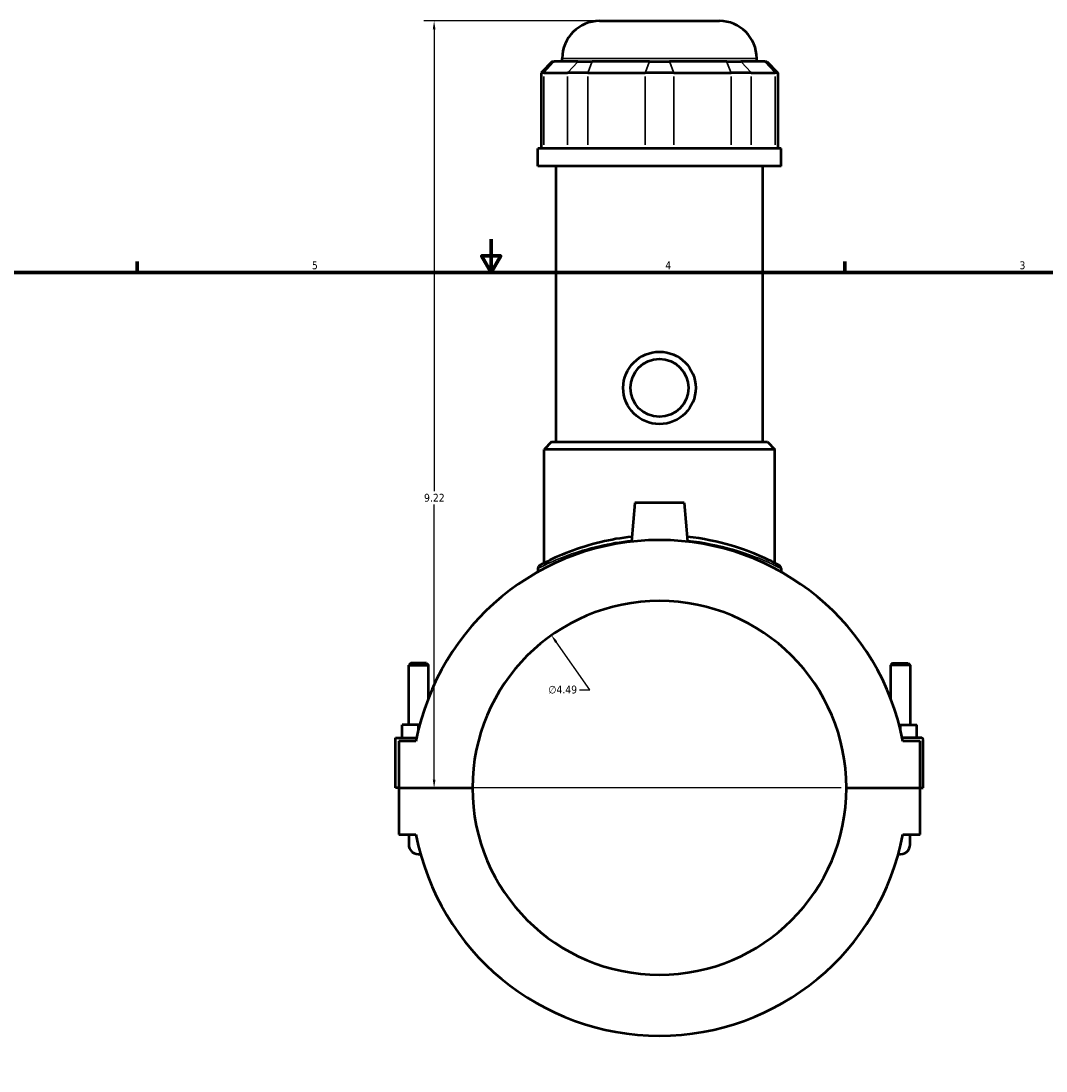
# Model space of a CAD drawing. Header units: inches. Extents: x -1 to 48.3, y -1.4 to 47.7.
# Tile 3 of 8: x 11.4 to 23.7, y 11.4 to 24. Entities that reach past the tile are written whole.
import ezdxf

# ---------------------------------------------------------------- set-up
doc = ezdxf.new("R2010")
doc.units = ezdxf.units.IN
doc.header["$MEASUREMENT"] = 0
for name, color, linetype, lineweight in [('Border (ANSI)', 7, 'Continuous', 70), ('Dimension (ANSI)', 7, 'Continuous', 25), ('Visible (ANSI)', 7, 'Continuous', 50), ('Visible Narrow (ANSI)', 7, 'Continuous', 35)]:
    doc.layers.add(name, color=color, linetype=linetype, lineweight=lineweight)
doc.styles.add('Note Text (ANSI)', font='tahoma.ttf')
doc.dimstyles.new('Default (ANSI)', dxfattribs={"dimtxt": 0.094488, "dimasz": 0.098425, "dimexe": 0.125, "dimexo": 0.0625, "dimgap": 0.031496, "dimtad": 0, "dimtih": 1, "dimtoh": 1, "dimrnd": 1e-08, "dimzin": 4, "dimdsep": 46, "dimtxsty": 'Note Text (ANSI)', "dimcen": 0.09, "dimdle": 0.393701, "dimclrd": 256, "dimclre": 256, "dimclrt": 5, "dimadec": 0, "dimazin": 1, "dimtfac": 1, "dimtofl": 0, "dimtmove": 0, "dimatfit": 3, "dimfxl": 1, "dimtolj": 1, "dimtzin": 4, "dimlwd": -1, "dimlwe": -1, "dimarcsym": 0})

# ---------------------------------------------------------------- blocks, each defined once
blk = doc.blocks.new('Borders Default Border')
at = {"layer": 'Border (ANSI)'}
for p, q in [((12.75, 21), (12.75, 21.134)), ((21.25, 21), (21.25, 21.134))]:
    blk.add_line(p, q, dxfattribs=at)
at = {"layer": 'Border (ANSI)', "flags": 128}
for points in [[(17, 21.4), (17, 21), (16.885, 21.2), (17.115, 21.2), (17, 21)], [(0.5, 1), (0.5, 21), (33.5, 21), (33.5, 1), (0.5, 1)]]:
    blk.add_lwpolyline(points, dxfattribs=at)
at = {"layer": 'Border (ANSI)', "color": 5, "true_color": 0x0000ff, "char_height": 0.0945, "attachment_point": 7, "style": 'Note Text (ANSI)'}
for s, insert in [('5', (14.847, 21.038)), ('4', (19.092, 21.04)), ('3', (23.346, 21.038))]:
    blk.add_mtext(s, dxfattribs=dict(at, insert=insert))
blk = doc.blocks.new('*D8')
at = {"layer": 'Defpoints', "color": 0, "transparency": 16777216}
for p in [(17.724, 16.64), (20.32, 12.974)]:
    blk.add_point(p, dxfattribs=at)
at = {"layer": 'Dimension (ANSI)', "transparency": 16777216}
for p, q in [((18.187, 15.986), (17.781, 16.56)), ((18.062, 15.986), (18.187, 15.986))]:
    blk.add_line(p, q, dxfattribs=at)
blk.add_solid([(17.794, 16.569), (17.768, 16.55), (17.724, 16.64)], dxfattribs=at)
at = {"layer": 'Dimension (ANSI)', "color": 5, "transparency": 16777216, "insert": (17.687, 16.036), "char_height": 0.0945, "attachment_point": 1, "style": 'Note Text (ANSI)'}
blk.add_mtext('\\A1;∅4.49', dxfattribs=at)
blk = doc.blocks.new('*D10')
at = {"layer": 'Defpoints', "color": 0, "transparency": 16777216}
for p in [(16.315, 24.023), (18.303, 24.023), (21.268, 14.807)]:
    blk.add_point(p, dxfattribs=at)
at = {"layer": 'Dimension (ANSI)', "transparency": 16777216}
for p, q in [((18.241, 24.023), (16.19, 24.023)), ((16.315, 23.924), (16.315, 18.372)), ((16.315, 14.905), (16.315, 18.211)), ((21.205, 14.807), (16.19, 14.807))]:
    blk.add_line(p, q, dxfattribs=at)
for points in [[(16.299, 23.924), (16.332, 23.924), (16.315, 24.023)], [(16.299, 14.905), (16.332, 14.905), (16.315, 14.807)]]:
    blk.add_solid(points, dxfattribs=at)
at = {"layer": 'Dimension (ANSI)', "color": 5, "transparency": 16777216, "insert": (16.194, 18.341), "char_height": 0.0945, "attachment_point": 1, "style": 'Note Text (ANSI)'}
blk.add_mtext('\\A1;9.22', dxfattribs=at)

msp = doc.modelspace()

# ---------------------------------------------------------------- linework, layer by layer
at = {"layer": 'Visible (ANSI)'}
for p, q in [((18.303, 24.023), (19.741, 24.023)), ((17.734, 23.535), (17.599, 23.4)), ((17.734, 23.535), (17.758, 23.535)), ((18.043, 23.535), (17.758, 23.535)), ((17.854, 23.535), (17.854, 23.574)), ((18.043, 23.535), (18.213, 23.535)), ((18.902, 23.535), (18.213, 23.535)), ((18.902, 23.535), (19.142, 23.535)), ((19.831, 23.535), (19.142, 23.535)), ((19.831, 23.535), (20.001, 23.535)), ((20.286, 23.535), (20.001, 23.535)), ((20.19, 23.535), (20.19, 23.574)), ((20.286, 23.535), (20.31, 23.535)), ((20.31, 23.535), (20.445, 23.4)), ((17.633, 23.4), (17.599, 23.4)), ((17.599, 23.4), (17.599, 22.489)), ((17.633, 23.4), (17.918, 23.4)), ((18.161, 23.4), (17.918, 23.4)), ((18.161, 23.4), (18.85, 23.4)), ((19.194, 23.4), (18.85, 23.4)), ((19.194, 23.4), (19.882, 23.4)), ((20.125, 23.4), (19.882, 23.4)), ((20.125, 23.4), (20.411, 23.4)), ((20.445, 23.4), (20.411, 23.4)), ((20.445, 23.4), (20.445, 22.489)), ((20.482, 22.489), (17.562, 22.489)), ((17.562, 22.28), (17.562, 22.489)), ((20.482, 22.28), (20.482, 22.489)), ((20.482, 22.28), (17.562, 22.28)), ((17.781, 18.965), (17.781, 22.28)), ((20.263, 18.965), (20.263, 22.28)), ((17.725, 18.965), (17.635, 18.875)), ((17.725, 18.965), (20.319, 18.965)), ((20.319, 18.965), (20.409, 18.875)), ((20.409, 18.875), (17.635, 18.875)), ((17.635, 17.508), (17.635, 18.875)), ((20.409, 17.508), (20.409, 18.875)), ((18.727, 18.234), (18.686, 17.766)), ((19.317, 18.234), (18.727, 18.234)), ((19.317, 18.234), (19.358, 17.766)), ((17.562, 17.443), (17.562, 17.403)), ((20.482, 17.443), (20.482, 17.403)), ((16.034, 16.306), (16.01, 16.282)), ((16.01, 16.282), (16.246, 16.282)), ((16.01, 15.565), (16.01, 16.282)), ((16.223, 16.306), (16.034, 16.306)), ((16.223, 16.306), (16.246, 16.282)), ((16.246, 15.887), (16.246, 16.282)), ((21.821, 16.306), (21.798, 16.282)), ((22.034, 16.282), (21.798, 16.282)), ((21.798, 16.282), (21.798, 15.887)), ((21.821, 16.306), (22.01, 16.306)), ((22.01, 16.306), (22.034, 16.282)), ((22.034, 16.282), (22.034, 15.565)), ((15.931, 15.408), (15.931, 15.565)), ((16.128, 15.565), (15.931, 15.565)), ((16.142, 15.565), (16.128, 15.565)), ((16.128, 15.511), (16.128, 15.565)), ((21.902, 15.565), (21.916, 15.565)), ((21.916, 15.511), (21.916, 15.565)), ((21.916, 15.565), (22.112, 15.565)), ((22.112, 15.408), (22.112, 15.565)), ((15.852, 15.408), (16.105, 15.408)), ((15.852, 14.809), (15.852, 15.408)), ((22.172, 15.408), (21.939, 15.408)), ((16.097, 15.368), (15.892, 15.368)), ((15.892, 15.368), (15.892, 14.809)), ((22.152, 15.368), (21.947, 15.368)), ((22.152, 14.809), (22.152, 15.368)), ((22.191, 14.809), (22.191, 15.388)), ((15.892, 14.809), (15.852, 14.809)), ((15.892, 14.809), (16.776, 14.809)), ((15.892, 14.805), (15.892, 14.245)), ((16.776, 14.805), (15.892, 14.805)), ((16.01, 14.805), (16.01, 14.809)), ((16.246, 14.805), (16.246, 14.809)), ((21.268, 14.809), (22.152, 14.809)), ((22.152, 14.805), (21.268, 14.805)), ((21.798, 14.809), (21.798, 14.805)), ((22.034, 14.809), (22.034, 14.805)), ((22.152, 14.809), (22.191, 14.809)), ((22.152, 14.245), (22.152, 14.805)), ((15.892, 14.245), (16.097, 14.245)), ((16.01, 14.245), (16.01, 14.127)), ((21.947, 14.245), (22.152, 14.245)), ((22.034, 14.127), (22.034, 14.245))]:
    msp.add_line(p, q, dxfattribs=at)
for radius in [0.435, 0.348]:
    msp.add_circle((19.022, 19.613), radius, dxfattribs=at)
for centre, radius, start, end in [((18.303, 23.574), 0.449, 90, 180), ((19.741, 23.574), 0.449, 0, 90), ((19.022, 14.807), 2.978, 10.8674, 169.1326), ((17.607, 17.443), 0.0449, 118.2275, 180), ((20.437, 17.443), 0.0449, 0, 61.7725), ((19.022, 14.807), 2.246, 0.0502, 179.9498), ((22.172, 15.388), 0.0197, 0, 90), ((19.022, 14.807), 2.246, 180.0502, 359.9498), ((19.022, 14.807), 2.978, 190.8674, 349.1326), ((16.128, 14.127), 0.118, 180, 281.5563), ((21.916, 14.127), 0.118, 258.4437, 0)]:
    msp.add_arc(centre, radius, start, end, dxfattribs=at)
for points, knots in [([(18.691, 17.825), (18.56, 17.811), (18.435, 17.788), (18.177, 17.727), (18.05, 17.686), (17.812, 17.596), (17.712, 17.547), (17.617, 17.499), (17.596, 17.488), (17.587, 17.483), (17.586, 17.482), (17.586, 17.482)], [17.90688, 17.90688, 17.90688, 17.90688, 18.914194, 18.914194, 20.156199, 20.156199, 21.675962, 21.675962, 22.536321, 22.536321, 22.767368, 22.767368, 22.767368, 22.767368]), ([(20.458, 17.482), (20.458, 17.482), (20.442, 17.491), (20.372, 17.527), (20.311, 17.558), (20.139, 17.632), (20.021, 17.678), (19.728, 17.765), (19.546, 17.804), (19.353, 17.825)], [11.383684, 11.383684, 11.383684, 11.383684, 12.312796, 12.312796, 13.435506, 13.435506, 14.754448, 14.754448, 16.244152, 16.244152, 16.244152, 16.244152])]:
    msp.add_open_spline(points, degree=3, knots=knots, dxfattribs=at)
at = {"layer": 'Visible Narrow (ANSI)'}
for p, q in [((17.751, 23.528), (17.639, 23.407)), ((20.175, 23.574), (17.868, 23.574)), ((18.037, 23.528), (17.925, 23.407)), ((18.21, 23.528), (18.164, 23.407)), ((18.899, 23.528), (18.853, 23.407)), ((19.145, 23.528), (19.191, 23.407)), ((19.833, 23.528), (19.88, 23.407)), ((20.007, 23.528), (20.119, 23.407)), ((20.292, 23.528), (20.404, 23.407)), ((17.633, 22.535), (17.633, 23.355)), ((17.918, 23.355), (17.918, 22.535)), ((18.161, 22.535), (18.161, 23.355)), ((18.85, 23.355), (18.85, 22.535)), ((19.194, 22.535), (19.194, 23.355)), ((19.882, 23.355), (19.882, 22.535)), ((20.125, 22.535), (20.125, 23.355)), ((20.411, 23.355), (20.411, 22.535))]:
    msp.add_line(p, q, dxfattribs=at)
msp.add_arc((20.437, 17.443), 0.0449, 3.0886, 58.6839, dxfattribs=at)
for points, knots in [([(17.562, 17.443), (17.562, 17.443), (17.563, 17.443), (17.573, 17.448), (17.594, 17.46), (17.691, 17.507), (17.792, 17.554), (18.034, 17.643), (18.163, 17.684), (18.425, 17.744), (18.554, 17.767), (18.687, 17.781)], [-22.767368, -22.767368, -22.767368, -22.767368, -22.536321, -22.536321, -21.675962, -21.675962, -20.156199, -20.156199, -18.914194, -18.914194, -17.90293, -17.90293, -17.90293, -17.90293]), ([(19.357, 17.781), (19.554, 17.76), (19.739, 17.721), (20.038, 17.635), (20.158, 17.59), (20.332, 17.517), (20.394, 17.487), (20.465, 17.452), (20.482, 17.443), (20.482, 17.443)], [-16.248102, -16.248102, -16.248102, -16.248102, -14.754448, -14.754448, -13.435506, -13.435506, -12.312796, -12.312796, -11.383684, -11.383684, -11.383684, -11.383684])]:
    msp.add_open_spline(points, degree=3, knots=knots, dxfattribs=at)

# ---------------------------------------------------------------- block references
msp.add_blockref('Borders Default Border', (0, 0))

# ---------------------------------------------------------------- dimensions: what is measured, and where the dimension line sits
at = {"layer": 'Dimension (ANSI)'}
dim = msp.add_linear_dim(base=(16.315, 24.023), p1=(21.268, 14.807), p2=(18.303, 24.023), angle=90, dimstyle='Default (ANSI)', override={"dimgap": 0.031496, "dimdec": 2, "dimtol": 0, "dimlim": 0, "dimtp": 0, "dimtm": 0, "dimtdec": 2, "dimatfit": 1}, dxfattribs=at)
dim.commit()
dim.dimension.update_dxf_attribs({"geometry": '*D10', "text_midpoint": (16.315, 18.292), "dimtype": 160})
dim = msp.add_diameter_dim_2p(p1=(20.32, 12.974), p2=(17.724, 16.64), dimstyle='Default (ANSI)', override={"dimgap": 0.031496, "dimdec": 2, "dimlfac": 1, "dimtol": 0, "dimlim": 0, "dimtp": 0, "dimtm": 0, "dimtdec": 2}, dxfattribs=at)
dim.commit()
dim.dimension.update_dxf_attribs({"geometry": '*D8', "text_midpoint": (17.859, 15.986), "dimtype": 163})

doc.saveas('drawing.dxf')
